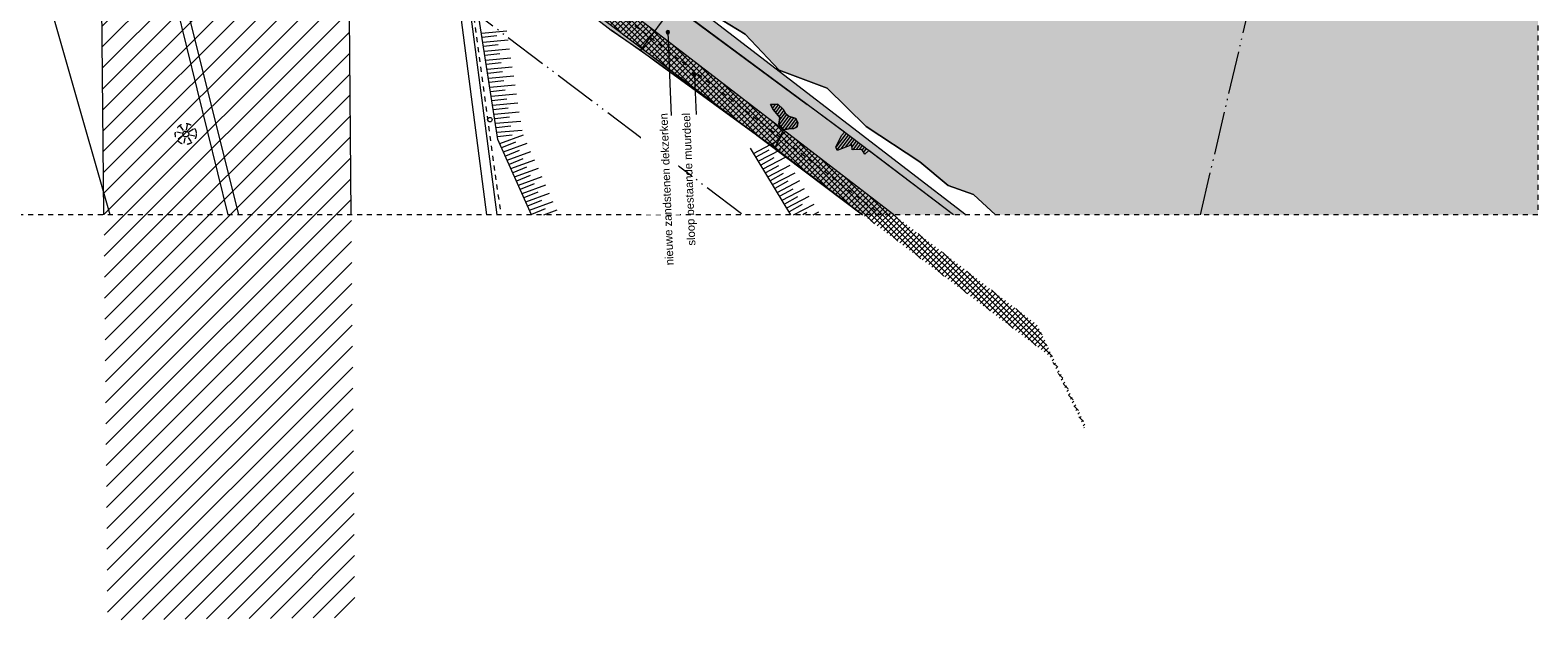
# Model space of a CAD drawing. Extents: x -251883 to 250656, y 0 to 909157.
# Tile 56 of 70: x -5061 to 25200, y 644612 to 656455. Entities that reach past the tile are written whole.
import ezdxf

# ---------------------------------------------------------------- set-up
doc = ezdxf.new("R2010")
doc.units = 0
doc.header["$MEASUREMENT"] = 0
doc.linetypes.add('DASHED', pattern=[200, 100, -100])
doc.linetypes.add('DIVIDE', pattern=[1250, 862.5, -112.5, 25, -112.5, 25, -112.5])
doc.layers.add('A-0019-AFDEKVLAK', color=1, linetype='Continuous')
doc.layers.add('A-0070-SYMBOOL', color=8, linetype='Continuous')

# ---------------------------------------------------------------- blocks, each defined once
blk = doc.blocks.new('M-MAATREGELEN_468')
at = {"linetype": 'Continuous', "lineweight": 5}
for color, points in [(111, [(-104432.8, 47923), (-104874, 48330.2), (-105381.7, 48509.9), (-105951.3, 48987.5), (-107030.5, 49694.7), (-107812, 50464), (-108777.3, 50825.5), (-109456.9, 51548.8), (-110072.5, 51924.5), (-110526.1, 52006.3), (-111099.8, 52583.8), (-111513.5, 52917.4), (-111867.2, 53003.3), (-112128.4, 53276.6), (-112546.2, 53352.1), (-114296.8, 54893.5), (-114321.2, 60536.8), (-114322.9, 60639.6), (-113765.7, 61166.4), (-113507.2, 61403.6), (-112327.9, 61731.8), (-111509.9, 62545.3), (-109641.5, 63120.8), (-107876.3, 64772.9), (-106677, 66372.6), (-106249.8, 66987.5), (-104492.4, 68231.5), (-104274, 68525.1), (-103978.1, 68923), (-93548, 68923), (-93548, 47923)]), (254, [(-105274.2, 47923), (-107099.8, 47923), (-108864.5, 49257.5), (-108689.8, 49625.7), (-108590.1, 49647.1), (-108480, 49653.2), (-108414.6, 49684.6), (-108399.3, 49772.8), (-108438.1, 49855.1), (-108590, 49899), (-108642, 49947), (-108696, 50044.9), (-108799.9, 50140.8), (-108948.9, 50134.8), (-108895.8, 50036.9), (-108758.7, 49872.6), (-108783.8, 49741.1), (-108689.8, 49625.7), (-108864.5, 49257.5), (-111273.3, 51012.6), (-111559.9, 51226.6), (-112144.3, 51629.1), (-112948.2, 52254.8), (-112969.3, 52272.3), (-113041.2, 52332.4), (-113050.2, 52555.5), (-112954.3, 52659.4), (-113063.9, 52904.4), (-112970.3, 53059.1), (-113029.3, 53095), (-113073, 53121.7), (-113170.2, 53051), (-113250.5, 52919.4), (-113264.1, 52897.1), (-113311, 52820.2), (-113366.3, 52787.9), (-113496.2, 52712), (-114044.2, 53169.3), (-114564.2, 53208.5), (-115011, 53190.6), (-115032.2, 53719.8), (-115061, 53735.3), (-115074.3, 54884.5), (-114296.8, 54893.5), (-114296.4, 54790.8), (-114433.4, 54601.6), (-114473.4, 54349.8), (-114619.2, 54243.8), (-114711.1, 54040), (-114651.1, 53792.2), (-114747, 53688.3), (-114595.1, 53644.3), (-114445.3, 53650.4), (-114191.5, 53560.5), (-114047.6, 53716.4), (-113691.9, 53580.5), (-113546, 53686.5), (-113198.2, 53651), (-112998.1, 53750), (-112546.2, 53352.1), (-112298.5, 53168.4), (-110892.9, 52125.8), (-108213.5, 50138.5), (-107467.3, 49579.2), (-107514.8, 49519.6), (-107640.1, 49287.9), (-107612.6, 49215.4), (-107316.9, 49327.3), (-107312.8, 49227.4), (-107113, 49235.4), (-107059, 49137.5), (-106976, 49211)])]:
    blk.add_hatch(color=color, dxfattribs=at).paths.add_polyline_path(points, flags=0)
h = blk.add_hatch(dxfattribs=at)
h.set_pattern_fill('@AV103', color=213, style=0, pattern_type=0)
h.set_pattern_definition([(135, (0, 0), (-56.56854, -56.56854), []), (45, (0, 0), (-56.56854, 56.56854), [])])
h.paths.add_polyline_path([(-115684.5, 54121.3), (-115681.8, 53534.1), (-115025.8, 53560.4), (-115011, 53190.6), (-114044.2, 53169.3), (-103341.9, 45081.2), (-102648.8, 43635.7), (-102608.1, 43653.5), (-103590.5, 45702.4), (-114550.1, 54134.5)], flags=0)
h = blk.add_hatch(dxfattribs=at)
h.set_pattern_fill('arcerin2', color=8, style=0, pattern_type=0)
h.set_pattern_definition([(45, (0, 0), (-212.13203, 212.13203), [])])
h.paths.add_polyline_path([(-122254.4, 39786.1), (-117288.6, 39831.9), (-117415.1, 53531.2), (-122381.3, 53522.2)], flags=0)
at = {"color": 7, "linetype": 'DASHED', "lineweight": 0}
blk.add_lwpolyline([(-143948, 47923), (-143948, 68923), (-93548, 68923), (-93548, 47923)], close=True, dxfattribs=at)
at = {"color": 1, "linetype": 'DIVIDE', "lineweight": 18}
for points in [[(-136723, 68923), (-136016.1, 65395.3), (-136688, 65207), (-134123.3, 51385.8), (-115209.6, 52233.2), (-109499.4, 47923)], [(-100318.5, 47923), (-95468.4, 68616.4), (-95396.5, 68923)]]:
    blk.add_lwpolyline(points, dxfattribs=at)
at = {"color": 8, "linetype": 'Continuous', "lineweight": 5}
for points in [[(-121091.9, 68923), (-121383.8, 63316.2), (-121300.9, 61614.3), (-121224.3, 53902.6), (-121290.7, 53830.8), (-119842.1, 47923)], [(-122201, 47923), (-123807.3, 53544.2), (-122435.9, 53862.5), (-122433.4, 53611.1), (-121998.1, 53615.5), (-122078.4, 61620.3), (-122005.7, 61677.9), (-122130.9, 67120.6)], [(-121177.4, 61551.1), (-121089.8, 53800.5), (-119627.4, 47923)], [(-114550.1, 54134.5), (-115684.5, 54121.3), (-115681.8, 53534.1), (-115025.8, 53560.4), (-115011, 53190.6), (-114044.2, 53169.3), (-107102.3, 47923)], [(-115426.7, 53905.3), (-114650, 47923)], [(-106476.8, 47923), (-114550.1, 54134.5)], [(-115198.8, 53694.3), (-114439, 47923)], [(-112546.2, 53352.1), (-108213.5, 50138.5)], [(-112546.2, 53352.1), (-112128.4, 53276.6), (-111867.2, 53003.3), (-111513.5, 52917.4), (-111099.8, 52583.8), (-110526.1, 52006.3), (-110072.5, 51924.4), (-109456.9, 51548.8), (-108777.3, 50825.5), (-107812, 50464), (-107030.5, 49694.7), (-105951.3, 48987.5), (-105381.7, 48509.9), (-104874, 48330.2), (-104432.8, 47923)], [(-110892.9, 52125.8), (-111559.9, 51226.6)], [(-111273.3, 51012.6), (-112144.3, 51629.1)], [(-107099.8, 47923), (-108864.5, 49257.5), (-111273.3, 51012.6)], [(-108933.8, 50106.9), (-108912, 50136.3)], [(-108907.5, 50058.4), (-108847.8, 50138.9)], [(-108877.5, 50014.9), (-108790.5, 50132.2)], [(-108844.5, 49975.5), (-108753.6, 50098.1)], [(-108811.6, 49936), (-108716.6, 50064)], [(-108684.2, 50023.7), (-108778.6, 49896.5), (-108778.6, 49896.5)], [(-108626.9, 49933.1), (-108776.2, 49731.8), (-108776.2, 49731.8)], [(-108657.7, 49975.5), (-108767.2, 49827.9), (-108767.2, 49827.9)], [(-107351.9, 49492.8), (-108213.5, 50138.5)], [(-120732.5, 49614.4), (-120787.8, 49697.7)], [(-120668.7, 49627), (-120648.9, 49725)], [(-120614.7, 49590.6), (-120531.4, 49646)], [(-108590, 49899), (-108743.7, 49691.8), (-108743.7, 49691.8)], [(-108538.7, 49884.2), (-108711.1, 49651.8), (-108711.1, 49651.8)], [(-108487.5, 49869.4), (-108664.1, 49631.2), (-108664.1, 49631.2)], [(-108437.2, 49853.2), (-108437.2, 49853.2), (-108590.1, 49647.1), (-108590.1, 49647.1)], [(-108413, 49801.9), (-108413, 49801.9), (-108524.6, 49651.4), (-108524.6, 49651.4)], [(-108407.6, 49725.3), (-108407.6, 49725.3), (-108450.5, 49667.4), (-108450.5, 49667.4)], [(-120768.8, 49560.4), (-120866.9, 49580.3)], [(-120756.3, 49496.6), (-120839.6, 49441.3)], [(-120702.3, 49460.3), (-120722.1, 49362.2)], [(-120638.5, 49472.8), (-120583.1, 49389.5)], [(-120602.2, 49526.8), (-120504.1, 49507)], [(-106976, 49211), (-107059, 49137.5), (-107113, 49235.4), (-107312.8, 49227.4), (-107316.9, 49327.3), (-107612.6, 49215.4), (-107640.1, 49287.9), (-107514.8, 49519.6), (-107467.3, 49579.2)], [(-107429.4, 49551.3), (-107636.2, 49277.8)], [(-107389.5, 49521.1), (-107615.3, 49222.5)], [(-107349.6, 49491), (-107536.1, 49244.3)], [(-107309.7, 49460.8), (-107448.3, 49277.6)], [(-107269.8, 49430.7), (-107360.5, 49310.8)], [(-105276.1, 47923), (-107351.9, 49492.8)], [(-107230, 49400.5), (-107315.3, 49287.7)], [(-107190.1, 49370.4), (-107297.7, 49228)], [(-107150.2, 49340.2), (-107233.1, 49230.6)], [(-107110.3, 49310.1), (-107168.4, 49233.2)], [(-107070.4, 49279.9), (-107109.2, 49228.6)], [(-107030.5, 49249.7), (-107082.8, 49180.6)]]:
    blk.add_lwpolyline(points, dxfattribs=at)
at = {"color": 111, "linetype": 'Continuous', "lineweight": 5}
blk.add_lwpolyline([(-104432.8, 47923), (-104874, 48330.2), (-105381.7, 48509.9), (-105951.3, 48987.5), (-107030.5, 49694.7), (-107812, 50464), (-108777.3, 50825.5), (-109456.9, 51548.8), (-110072.5, 51924.5)], dxfattribs=at)
at = {"color": 254, "linetype": 'Continuous', "lineweight": 5}
for points in [[(-112948.2, 52254.8), (-112144.3, 51629.1), (-111559.9, 51226.6), (-111273.3, 51012.6), (-108864.5, 49257.5), (-108689.8, 49625.7), (-108783.8, 49741.1), (-108758.7, 49872.6), (-108895.8, 50036.9), (-108948.9, 50134.8), (-108799.9, 50140.8), (-108696, 50044.9), (-108642, 49947), (-108590, 49899), (-108438.1, 49855.1), (-108399.3, 49772.8), (-108414.6, 49684.6), (-108480, 49653.2), (-108590.1, 49647.1), (-108689.8, 49625.7), (-108864.5, 49257.5), (-107099.8, 47923)], [(-105274.2, 47923), (-106976, 49211), (-107059, 49137.5), (-107113, 49235.4), (-107312.8, 49227.4), (-107316.9, 49327.3), (-107612.6, 49215.4), (-107640.1, 49287.9), (-107514.8, 49519.6), (-107467.3, 49579.2), (-108213.5, 50138.5), (-110892.9, 52125.8)]]:
    blk.add_lwpolyline(points, dxfattribs=at)
at = {"color": 251, "linetype": 'DASHED', "lineweight": 5}
blk.add_lwpolyline([(-115139.5, 54024.1), (-115115.4, 53423.3), (-114932.6, 52079.5), (-114476.3, 48724.5), (-114359.4, 47923)], dxfattribs=at)
at = {"color": 8, "linetype": 'DASHED', "lineweight": 5}
blk.add_lwpolyline([(-130866.5, 53489.4), (-114963.5, 53542.3), (-114049.2, 53552.9), (-106731.8, 47923)], dxfattribs=at)
at = {"color": 251, "linetype": 'Continuous', "lineweight": 5}
for points in [[(-122329.6, 47923), (-122381.3, 53522.2)], [(-117363.3, 47923), (-117415.1, 53531.2)]]:
    blk.add_lwpolyline(points, dxfattribs=at)
at = {"color": 9, "linetype": 'Continuous', "lineweight": 5}
for points in [[(-113746, 47923), (-114420.1, 49434.2), (-114975.5, 53019.2)], [(-114750.9, 51570.2), (-114243.8, 51615.4)], [(-114440.5, 51513.6), (-114737.1, 51480)], [(-114722.8, 51389.1), (-114215.8, 51434.4)], [(-114412.4, 51332.5), (-114709, 51298.9)], [(-114694.8, 51208), (-114187.7, 51253.3)], [(-114384.5, 51151.4), (-114680.9, 51117.8)], [(-114666.7, 51026.8), (-114159.7, 51072.1)], [(-114356.4, 50970.3), (-114652.8, 50936.6)], [(-114638.7, 50845.8), (-114131.6, 50891)], [(-114328.3, 50789.1), (-114624.8, 50755.6)], [(-114610.7, 50664.6), (-114103.6, 50709.9)], [(-114300.2, 50608), (-114596.8, 50574.4)], [(-114582.6, 50483.5), (-114075.4, 50528.8)], [(-114272.1, 50427), (-114568.7, 50393.3)], [(-114554.5, 50302.4), (-114047.4, 50347.7)], [(-114244, 50245.9), (-114540.6, 50212.2)], [(-114526.4, 50121.3), (-114019.3, 50166.6)], [(-114216.1, 50064.8), (-114512.5, 50030.9)], [(-114498.3, 49940), (-113991.2, 49985.4)], [(-114187.9, 49883.5), (-114484.4, 49849.8)], [(-114470.3, 49759), (-113963.1, 49804.3)], [(-114159.8, 49702.5), (-114456.3, 49668.7)], [(-114442.2, 49577.9), (-113935.1, 49623.2)], [(-114131.8, 49521.3), (-114428.4, 49487.6)], [(-114383, 49350.8), (-113905.5, 49527.7)], [(-114068.5, 49377.9), (-114345.8, 49267.4)], [(-114308.2, 49183.4), (-113830.9, 49360.4)], [(-109288.9, 49153.7), (-108837.8, 49389.8)], [(-113993.8, 49210.5), (-114271.1, 49100)], [(-114233.6, 49016.1), (-113756.2, 49193.1)], [(-113919.3, 49043.1), (-114196.4, 48932.5)], [(-114158.8, 48848.6), (-113681.5, 49025.6)], [(-108539.6, 47923), (-109351.6, 49256.6)], [(-108980.5, 49220.5), (-109241.5, 49075.6)], [(-109193.6, 48997.1), (-108742.6, 49233.3)], [(-108885.1, 49064), (-109146.2, 48919.1)], [(-109098.2, 48840.6), (-108647.2, 49076.8)], [(-113844.5, 48875.6), (-114121.7, 48765.2)], [(-114084.2, 48681.3), (-113606.8, 48858.2)], [(-108789.9, 48907.4), (-109050.8, 48762.5)], [(-109002.8, 48684), (-108551.8, 48920.2)], [(-108694.5, 48750.7), (-108955.4, 48606)], [(-108907.6, 48527.5), (-108456.5, 48763.6)], [(-113769.8, 48708.3), (-114047, 48597.8)], [(-114009.5, 48513.9), (-113532.1, 48690.8)], [(-113695.2, 48540.8), (-113972.5, 48430.4)], [(-113934.9, 48346.4), (-113457.6, 48523.4)], [(-108599.2, 48594.2), (-108860.1, 48449.5)], [(-108812.3, 48371), (-108361.2, 48607.1)], [(-108503.9, 48437.6), (-108764.9, 48292.9)], [(-108717, 48214.4), (-108266, 48450.6)], [(-113620.6, 48373.5), (-113897.8, 48263)], [(-113860.2, 48179.1), (-113382.9, 48356.1)], [(-113545.9, 48206.2), (-113823.1, 48095.7)], [(-113785.6, 48011.6), (-113308.1, 48188.6)], [(-108408.6, 48281.1), (-108669.5, 48136.3)], [(-108621.6, 48057.8), (-108170.6, 48294)], [(-108313.3, 48124.6), (-108574.2, 47979.8)], [(-108484.7, 47923), (-108075.2, 48137.4)], [(-113471.1, 48038.6), (-113748.6, 47928.3)], [(-113498.6, 47923), (-113233.5, 48021.3)], [(-108217.9, 47967.9), (-108299, 47923)], [(-108090.5, 47923), (-107980, 47980.9)]]:
    blk.add_lwpolyline(points, dxfattribs=at)
at = {"color": 8, "linetype": 'Continuous', "lineweight": 5}
blk.add_lwpolyline([(-108895.8, 50036.9), (-108758.7, 49872.6), (-108783.8, 49741.1), (-108689.8, 49625.7), (-108580, 49649.2), (-108480, 49653.2), (-108414.6, 49684.6), (-108399.3, 49772.8), (-108438.1, 49855.1), (-108590, 49899), (-108642, 49947), (-108696, 50044.9), (-108799.9, 50140.8), (-108948.9, 50134.8)], close=True, dxfattribs=at)
at = {"color": 8, "linetype": 'DASHED', "lineweight": 5}
blk.add_circle((-120685.5, 49543.6), 210, dxfattribs=at)
at = {"color": 8, "linetype": 'Continuous', "lineweight": 5}
for centre, radius in [((-114581.5, 49831.6), 45), ((-120685.5, 49543.6), 60)]:
    blk.add_circle(centre, radius, dxfattribs=at)
at = {"layer": 'A-0070-SYMBOOL', "color": 8, "linetype": 'Continuous', "lineweight": 5}
for points in [[(-111008.3, 51551.6), (-110984, 51562.8), (-110974.7, 51588), (-110986, 51612.3), (-111011.1, 51621.5), (-111035.4, 51610.3), (-111044.6, 51585.2), (-111033.4, 51560.9)], [(-111008.7, 51561.6), (-110991.3, 51569.6), (-110984.7, 51587.6), (-110992.7, 51604.9), (-111010.7, 51611.5), (-111028, 51603.5), (-111034.7, 51585.6), (-111026.6, 51568.2)], [(-111009.1, 51571.6), (-110998.6, 51576.4), (-110994.7, 51587.2), (-110999.5, 51597.6), (-111010.3, 51601.6), (-111020.7, 51596.7), (-111024.7, 51586), (-111019.9, 51575.5)], [(-111009.5, 51581.6), (-111006, 51583.2), (-111004.7, 51586.8), (-111006.3, 51590.2), (-111009.9, 51591.6), (-111013.3, 51589.9), (-111014.7, 51586.4), (-111013.1, 51582.9)], [(-110473.8, 50702.6), (-110449.5, 50713.8), (-110440.2, 50739), (-110451.4, 50763.3), (-110476.6, 50772.5), (-110500.9, 50761.3), (-110510.1, 50736.2), (-110498.9, 50711.8)], [(-110474.2, 50712.6), (-110456.8, 50720.6), (-110450.2, 50738.6), (-110458.2, 50755.9), (-110476.2, 50762.5), (-110493.5, 50754.5), (-110500.2, 50736.6), (-110492.1, 50719.2)], [(-110474.6, 50722.6), (-110464.1, 50727.4), (-110460.2, 50738.2), (-110465, 50748.6), (-110475.8, 50752.6), (-110486.2, 50747.7), (-110490.2, 50737), (-110485.4, 50726.5)], [(-110475, 50732.6), (-110471.5, 50734.2), (-110470.2, 50737.8), (-110471.8, 50741.2), (-110475.4, 50742.5), (-110478.8, 50740.9), (-110480.2, 50737.4), (-110478.6, 50733.9)]]:
    blk.add_lwpolyline(points, close=True, dxfattribs=at)
blk.add_lwpolyline([(-110475.2, 50737.6), (-110466.5, 50522.8), (-110442.9, 49933.2)], dxfattribs=at)
at = {"linetype": 'Continuous'}
blk.add_wipeout([(-111468.8, 47923), (-111574.1, 50011.9), (-110847.8, 50048.5), (-110762.5, 47923)], dxfattribs=at).dxf.layer = 'A-0019-AFDEKVLAK'
at = {"linetype": 'Continuous', "lineweight": 5}
blk.add_hatch(color=254, dxfattribs=at).paths.add_polyline_path([(-105023.8, 47923), (-106476.8, 47923), (-114550.1, 54134.5), (-115684.5, 54121.3), (-115686.3, 55066), (-114800.4, 55067.7), (-114798.4, 55017.7), (-114253.3, 55024), (-108573.8, 50654.3)], flags=0)
at = {"color": 8, "linetype": 'Continuous', "lineweight": 5}
for points in [[(-114550.1, 54134.5), (-115684.5, 54121.3), (-115686.3, 55066), (-114800.4, 55067.7), (-114798.4, 55017.7), (-114253.3, 55024), (-108573.8, 50654.3), (-105023.8, 47923)], [(-106476.8, 47923), (-114550.1, 54134.5)]]:
    blk.add_lwpolyline(points, dxfattribs=at)
at = {"layer": 'A-0070-SYMBOOL', "color": 8, "linetype": 'Continuous', "lineweight": 5}
blk.add_lwpolyline([(-111009.7, 51586.6), (-110961.5, 50387.5), (-110942.5, 49913.2)], dxfattribs=at)
at = {"layer": 'A-0070-SYMBOOL', "color": 7, "linetype": 'Continuous', "char_height": 162, "attachment_point": 7, "rotation": 92.29999, "line_spacing_factor": 0.933333}
for s, insert in [('{\\fArial|b0|i0|c12|p0;nieuwe zandstenen dekzerken}', (-110891.9, 46910.6)), ('{\\fArial|b0|i0|c12|p0;sloop bestaande muurdeel}', (-110407.4, 47306.6))]:
    blk.add_mtext(s, dxfattribs=dict(at, insert=insert))

msp = doc.modelspace()

# ---------------------------------------------------------------- block references
msp.add_blockref('M-MAATREGELEN_468', (118748, 604826))

doc.saveas('drawing.dxf')
